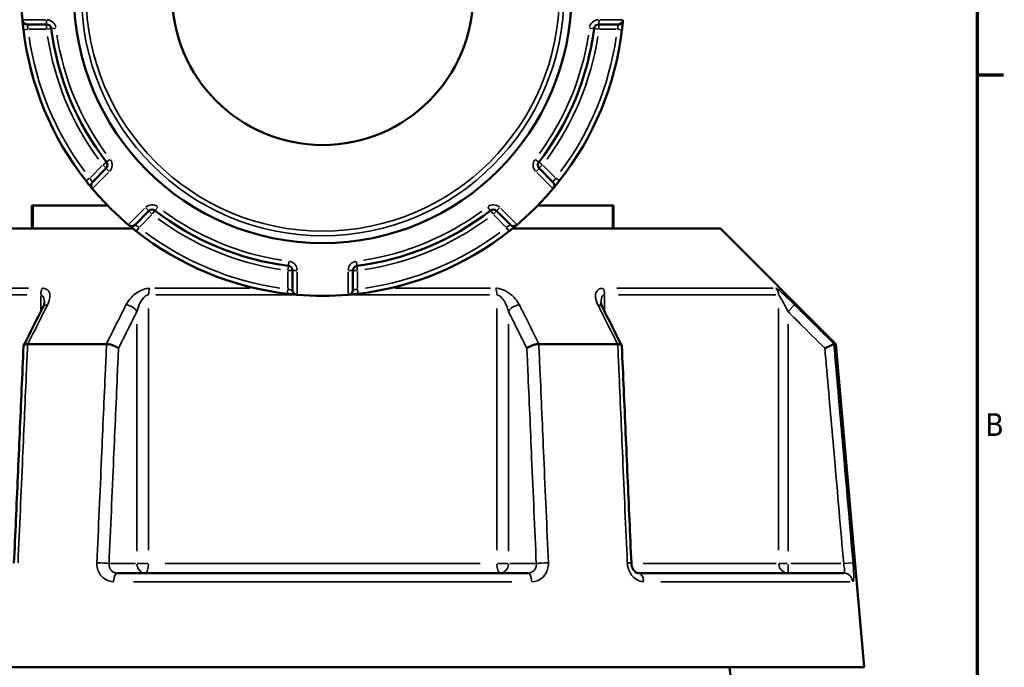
# Model space of a CAD drawing. Header units: millimetres. Extents: x 0 to 1062, y -443 to 985.
# Tile 15 of 21: x 719 to 824, y 457 to 526. Entities that reach past the tile are written whole.
import ezdxf

# ---------------------------------------------------------------- set-up
doc = ezdxf.new("R2010")
doc.units = ezdxf.units.MM
for name, color, linetype, lineweight in [('Border (ANSI)', 7, 'Continuous', 70), ('Visible (ANSI)', 7, 'Continuous', 50), ('Visible Narrow (ANSI)', 7, 'Continuous', 35)]:
    doc.layers.add(name, color=color, linetype=linetype, lineweight=lineweight)
doc.styles.add('Note Text (ANSI)', font='tahoma.ttf')

# ---------------------------------------------------------------- blocks, each defined once
blk = doc.blocks.new('Borders Default Border')
at = {"layer": 'Border (ANSI)'}
blk.add_line((821, 519.75), (823.8, 519.75), dxfattribs=at)
at = {"layer": 'Border (ANSI)', "flags": 128}
blk.add_lwpolyline([(20, 20), (20, 574), (821, 574), (821, 20), (20, 20)], dxfattribs=at)
at = {"layer": 'Border (ANSI)', "color": 5, "true_color": 0x0000ff, "insert": (821.87, 481.43), "char_height": 2.4, "attachment_point": 7, "style": 'Note Text (ANSI)'}
blk.add_mtext('B', dxfattribs=at)

msp = doc.modelspace()

# ---------------------------------------------------------------- linework, layer by layer
at = {"layer": 'Visible (ANSI)'}
for p, q in [((720.1, 525.09), (722.17, 525.09)), ((780.8, 525.09), (782.87, 525.09)), ((728.5, 509.83), (727.03, 508.36)), ((775.94, 508.36), (774.48, 509.83)), ((720.59, 505.88), (720.73, 505.88)), ((720.59, 505.88), (720.59, 503.43)), ((720.73, 505.88), (728.65, 505.88)), ((731.56, 503.84), (733.02, 505.3)), ((769.95, 505.3), (771.42, 503.84)), ((774.33, 505.88), (782.25, 505.88)), ((782.25, 505.88), (782.38, 505.88)), ((782.38, 503.43), (782.38, 505.88)), ((709.24, 503.43), (731.35, 503.43)), ((771.63, 503.43), (793.74, 503.43)), ((793.74, 503.43), (805.99, 491.18)), ((748.29, 498.98), (748.29, 496.91)), ((754.69, 496.91), (754.69, 498.98)), ((720.18, 491.18), (728.51, 491.18)), ((774.46, 491.18), (782.8, 491.18)), ((805.78, 491.18), (805.99, 491.18)), ((805.99, 491.18), (808.99, 456.88)), ((729.69, 466.88), (773.29, 466.88)), ((784.98, 466.88), (806.79, 466.88)), ((693.99, 456.88), (808.99, 456.88)), ((822.52, 220.37), (794.69, 456.88))]:
    msp.add_line(p, q, dxfattribs=at)
for radius in [26.41, 16]:
    msp.add_circle((751.49, 528.29), radius, dxfattribs=at)
for centre, radius, start, end in [((751.49, 528.29), 32, 175.1599, 184.8401), ((720.1, 525.59), 0.5, 184.9171, 270), ((722.17, 524.59), 0.5, 7.1938, 90), ((780.8, 524.59), 0.5, 90, 172.8062), ((782.87, 525.59), 0.5, 270, 355.0829), ((751.49, 528.29), 32, 186.7456, 218.2544), ((751.49, 528.29), 29.05, 187.1938, 217.8062), ((751.49, 528.29), 29.05, 322.1938, 352.8062), ((751.49, 528.29), 32, 321.7456, 353.2544), ((728.14, 510.18), 0.5, 315, 37.8062), ((774.83, 510.18), 0.5, 142.1938, 225), ((727.39, 508.01), 0.5, 135, 220.0829), ((775.59, 508.01), 0.5, 319.9171, 45), ((751.49, 528.29), 32, 220.1599, 229.8401), ((751.49, 528.29), 32, 310.1599, 319.8401), ((733.38, 504.95), 0.5, 52.1938, 135), ((751.49, 528.29), 29.05, 232.1938, 262.8062), ((751.49, 528.29), 29.05, 277.1938, 307.8062), ((769.6, 504.95), 0.5, 45, 127.8062), ((731.21, 504.19), 0.5, 229.9171, 315), ((751.49, 528.29), 32, 231.7456, 263.2544), ((751.49, 528.29), 32, 276.7456, 308.2544), ((771.77, 504.19), 0.5, 225, 310.0829), ((747.79, 498.98), 0.5, 0, 82.8062), ((755.19, 498.98), 0.5, 97.1938, 180), ((748.79, 496.91), 0.5, 180, 265.0829), ((754.19, 496.91), 0.5, 274.9171, 0), ((751.49, 528.29), 32, 265.1599, 274.8401)]:
    msp.add_arc(centre, radius, start, end, dxfattribs=at)
for centre, major_axis, ratio, start_param, end_param in [((7116.83, -11954.08), (188.42, -17566.47), 0.507947, 3.919319, 3.919646), ((-5515.44, -11760.5), (186.5, 17293.28), 0.50799, 5.505159, 5.505492)]:
    msp.add_ellipse(centre, major_axis=major_axis, ratio=ratio, start_param=start_param, end_param=end_param, dxfattribs=at)
for points in [[(719.6, 525.59), (719.6, 525.58), (719.61, 525.56), (719.61, 525.55)], [(783.37, 525.55), (783.37, 525.56), (783.37, 525.58), (783.37, 525.59)], [(727.01, 507.69), (727.01, 507.68), (727.02, 507.66), (727.03, 507.65)], [(775.94, 507.65), (775.95, 507.66), (775.96, 507.68), (775.97, 507.69)], [(730.85, 503.83), (730.86, 503.83), (730.87, 503.82), (730.88, 503.81)], [(772.09, 503.81), (772.1, 503.82), (772.12, 503.83), (772.13, 503.83)], [(748.75, 496.41), (748.76, 496.41), (748.77, 496.41), (748.79, 496.4)], [(754.19, 496.4), (754.2, 496.41), (754.22, 496.41), (754.23, 496.41)], [(720.16, 491.18), (720.16, 491.18), (720.17, 491.18), (720.18, 491.18)], [(728.51, 491.18), (728.52, 491.18), (728.53, 491.18), (728.54, 491.18)], [(774.44, 491.18), (774.45, 491.18), (774.46, 491.18), (774.46, 491.18)], [(782.8, 491.18), (782.81, 491.18), (782.81, 491.18), (782.82, 491.18)], [(805.77, 491.18), (805.77, 491.18), (805.77, 491.18), (805.78, 491.18)]]:
    msp.add_open_spline(points, degree=3, dxfattribs=at)
for points, knots in [([(719.61, 525.55), (719.61, 525.55), (719.61, 525.47), (719.64, 525.21), (719.65, 525.05), (719.68, 524.77), (719.7, 524.65), (719.71, 524.53)], [-0.157506, -0.157506, -0.157506, -0.157506, -0.090255, -0.090255, -0.0347135, -0.0347135, 0, 0, 0, 0]), ([(783.27, 524.53), (783.27, 524.57), (783.28, 524.62), (783.3, 524.84), (783.32, 525.01), (783.35, 525.26), (783.35, 525.35), (783.36, 525.47), (783.37, 525.51), (783.37, 525.54), (783.37, 525.55), (783.37, 525.55)], [-0.1575054, -0.1575054, -0.1575054, -0.1575054, -0.1448986, -0.1448986, -0.0918371, -0.0918371, -0.0510206, -0.0510206, -0.0196233, -0.0196233, 0, 0, 0, 0]), ([(726.36, 508.48), (726.38, 508.45), (726.41, 508.42), (726.54, 508.25), (726.65, 508.11), (726.82, 507.91), (726.88, 507.84), (726.95, 507.75), (726.98, 507.72), (727, 507.69), (727.01, 507.69), (727.01, 507.69)], [-0.1575053, -0.1575053, -0.1575053, -0.1575053, -0.1461087, -0.1461087, -0.0926041, -0.0926041, -0.0514467, -0.0514467, -0.0197872, -0.0197872, 0, 0, 0, 0]), ([(775.97, 507.69), (775.97, 507.69), (775.98, 507.69), (776, 507.72), (776.07, 507.8), (776.24, 508), (776.33, 508.12), (776.49, 508.32), (776.55, 508.4), (776.62, 508.48)], [-0.1575067, -0.1575067, -0.1575067, -0.1575067, -0.1422905, -0.1422905, -0.0790503, -0.0790503, -0.030404, -0.030404, 0, 0, 0, 0]), ([(730.88, 503.81), (730.88, 503.81), (730.89, 503.8), (730.92, 503.78), (731, 503.71), (731.2, 503.54), (731.32, 503.45), (731.51, 503.29), (731.6, 503.23), (731.68, 503.16)], [-0.1575067, -0.1575067, -0.1575067, -0.1575067, -0.1422905, -0.1422905, -0.0790503, -0.0790503, -0.030404, -0.030404, 0, 0, 0, 0]), ([(771.3, 503.16), (771.33, 503.19), (771.36, 503.21), (771.53, 503.35), (771.67, 503.46), (771.87, 503.62), (771.94, 503.68), (772.03, 503.76), (772.06, 503.78), (772.09, 503.8), (772.09, 503.81), (772.09, 503.81)], [-0.1575053, -0.1575053, -0.1575053, -0.1575053, -0.1461087, -0.1461087, -0.0926041, -0.0926041, -0.0514467, -0.0514467, -0.0197872, -0.0197872, 0, 0, 0, 0]), ([(747.73, 496.51), (747.77, 496.51), (747.82, 496.5), (748.03, 496.48), (748.21, 496.46), (748.46, 496.43), (748.55, 496.43), (748.67, 496.42), (748.71, 496.41), (748.74, 496.41), (748.75, 496.41), (748.75, 496.41)], [-0.1575054, -0.1575054, -0.1575054, -0.1575054, -0.1448986, -0.1448986, -0.0918371, -0.0918371, -0.0510206, -0.0510206, -0.0196233, -0.0196233, 0, 0, 0, 0]), ([(754.23, 496.41), (754.23, 496.41), (754.31, 496.42), (754.57, 496.44), (754.73, 496.45), (755.01, 496.49), (755.13, 496.5), (755.25, 496.51)], [-0.157506, -0.157506, -0.157506, -0.157506, -0.090255, -0.090255, -0.0347135, -0.0347135, 0, 0, 0, 0]), ([(721.94, 495.59), (721.94, 495.57), (721.93, 495.55), (721.93, 495.5), (721.92, 495.47), (721.91, 495.4), (721.9, 495.37), (721.87, 495.29), (721.86, 495.25), (721.82, 495.16), (721.8, 495.11), (721.77, 495.07)], [0.2030812, 0.2030812, 0.2030812, 0.2030812, 0.2316211, 0.2316211, 0.2601609, 0.2601609, 0.2887007, 0.2887007, 0.3172406, 0.3172406, 0.3457804, 0.3457804, 0.3457804, 0.3457804]), ([(781.2, 495.07), (781.18, 495.11), (781.16, 495.16), (781.12, 495.25), (781.11, 495.29), (781.08, 495.37), (781.07, 495.4), (781.06, 495.47), (781.05, 495.5), (781.04, 495.55), (781.04, 495.57), (781.04, 495.59)], [0, 0, 0, 0, 0.02854, 0.02854, 0.05708, 0.05708, 0.0856201, 0.0856201, 0.1141601, 0.1141601, 0.1427001, 0.1427001, 0.1427001, 0.1427001]), ([(719.72, 490.95), (719.66, 489.42), (719.59, 487.88), (719.45, 484.81), (719.39, 483.27), (719.25, 480.2), (719.18, 478.67), (719.05, 475.6), (718.98, 474.06), (718.85, 470.99), (718.78, 469.46), (718.71, 467.92)], [0.683065, 0.683065, 0.683065, 0.683065, 1.145489, 1.145489, 1.607913, 1.607913, 2.070336, 2.070336, 2.53276, 2.53276, 2.995184, 2.995184, 2.995184, 2.995184]), ([(720.16, 491.18), (720.06, 491.17), (719.97, 491.16), (719.83, 491.11), (719.78, 491.07), (719.73, 491.01), (719.72, 490.98), (719.72, 490.95)], [-0.15343862, -0.15343862, -0.15343862, -0.15343862, -0.11639196, -0.11639196, -0.07779453, -0.07779453, -0.05525618, -0.05525618, -0.05525618, -0.05525618]), ([(729.81, 490.73), (729.81, 490.73), (729.81, 490.73), (729.75, 490.78), (729.67, 490.84), (729.48, 490.94), (729.37, 490.99), (729.14, 491.07), (729.01, 491.11), (728.77, 491.16), (728.65, 491.17), (728.54, 491.18)], [-0.1535572, -0.1535572, -0.1535572, -0.1535572, -0.1530821, -0.1530821, -0.1140212, -0.1140212, -0.0754683, -0.0754683, -0.0369606, -0.0369606, 0, 0, 0, 0]), ([(774.44, 491.18), (774.33, 491.17), (774.21, 491.16), (773.96, 491.11), (773.84, 491.07), (773.61, 490.99), (773.5, 490.94), (773.31, 490.84), (773.23, 490.78), (773.17, 490.73), (773.17, 490.73), (773.17, 490.73)], [-0.1534386, -0.1534386, -0.1534386, -0.1534386, -0.116392, -0.116392, -0.0777945, -0.0777945, -0.0391518, -0.0391518, 0, 0, 0.0004762, 0.0004762, 0.0004762, 0.0004762]), ([(783.26, 490.95), (783.25, 490.98), (783.25, 491.01), (783.2, 491.07), (783.15, 491.11), (783.01, 491.16), (782.92, 491.17), (782.82, 491.18)], [-0.09795428, -0.09795428, -0.09795428, -0.09795428, -0.07546837, -0.07546837, -0.03696059, -0.03696059, 0, 0, 0, 0]), ([(784.27, 467.92), (784.2, 469.46), (784.13, 470.99), (784, 474.06), (783.93, 475.6), (783.79, 478.67), (783.73, 480.2), (783.59, 483.27), (783.53, 484.81), (783.39, 487.88), (783.32, 489.42), (783.26, 490.95)], [1.204617, 1.204617, 1.204617, 1.204617, 1.667041, 1.667041, 2.129464, 2.129464, 2.591888, 2.591888, 3.054311, 3.054311, 3.516735, 3.516735, 3.516735, 3.516735]), ([(804.81, 490.73), (804.81, 490.73), (804.82, 490.73), (804.94, 490.78), (805.05, 490.84), (805.27, 490.94), (805.37, 490.99), (805.55, 491.07), (805.63, 491.11), (805.73, 491.16), (805.76, 491.17), (805.77, 491.18)], [-0.0004764, -0.0004764, -0.0004764, -0.0004764, 0, 0, 0.0391517, 0.0391517, 0.0777947, 0.0777947, 0.1163919, 0.1163919, 0.1534385, 0.1534385, 0.1534385, 0.1534385]), ([(784.98, 466.88), (784.95, 466.88), (784.9, 466.88), (784.79, 466.93), (784.73, 466.96), (784.61, 467.06), (784.56, 467.12), (784.46, 467.27), (784.41, 467.35), (784.34, 467.52), (784.31, 467.61), (784.28, 467.78), (784.27, 467.85), (784.27, 467.92)], [0, 0, 0, 0, 0.0629589, 0.0629589, 0.1259178, 0.1259178, 0.1790506, 0.1790506, 0.2292759, 0.2292759, 0.2791859, 0.2791859, 0.3147945, 0.3147945, 0.3147945, 0.3147945])]:
    msp.add_open_spline(points, degree=3, knots=knots, dxfattribs=at)
at = {"layer": 'Visible Narrow (ANSI)'}
for p, q in [((722.05, 525.59), (719.73, 525.59)), ((722.17, 525.55), (722.17, 525.09)), ((722.17, 525.09), (722.17, 524.63)), ((780.8, 525.09), (780.8, 525.55)), ((780.8, 524.63), (780.8, 525.09)), ((783.25, 525.59), (780.93, 525.59)), ((719.71, 524.53), (720.17, 524.59)), ((720.31, 524.59), (722.08, 524.59)), ((722.21, 524.6), (722.67, 524.65)), ((722.67, 524.65), (723.13, 524.71)), ((779.85, 524.71), (780.31, 524.65)), ((780.31, 524.65), (780.76, 524.6)), ((780.9, 524.59), (782.67, 524.59)), ((782.81, 524.59), (783.27, 524.53)), ((728.54, 510.48), (728.18, 510.2)), ((728.9, 510.77), (728.54, 510.49)), ((774.44, 510.49), (774.07, 510.77)), ((774.8, 510.2), (774.44, 510.48)), ((728.07, 510.11), (726.82, 508.86)), ((727.12, 507.74), (728.76, 509.38)), ((728.17, 510.15), (728.5, 509.83)), ((728.5, 509.82), (728.82, 509.5)), ((774.15, 509.5), (774.48, 509.82)), ((774.22, 509.38), (775.85, 507.74)), ((774.48, 509.83), (774.81, 510.15)), ((776.16, 508.86), (774.9, 510.11)), ((726.72, 508.76), (726.36, 508.48)), ((776.62, 508.48), (776.26, 508.76)), ((720.73, 503.55), (720.73, 505.75)), ((732.58, 505.56), (730.94, 503.93)), ((732.7, 505.63), (733.02, 505.3)), ((733.02, 505.3), (733.35, 504.97)), ((733.4, 504.98), (733.68, 505.34)), ((733.68, 505.34), (733.97, 505.71)), ((769.01, 505.71), (769.29, 505.34)), ((769.3, 505.34), (769.58, 504.98)), ((769.63, 504.97), (769.95, 505.3)), ((769.96, 505.3), (770.28, 505.63)), ((772.04, 503.93), (770.4, 505.56)), ((782.25, 505.75), (782.25, 503.55)), ((732.06, 503.62), (733.31, 504.88)), ((769.67, 504.88), (770.92, 503.62)), ((731.68, 503.16), (731.96, 503.52)), ((771.02, 503.52), (771.3, 503.16)), ((747.91, 499.93), (747.85, 499.47)), ((755.13, 499.47), (755.07, 499.93)), ((747.85, 499.47), (747.79, 499.02)), ((747.79, 498.88), (747.79, 497.11)), ((747.83, 498.98), (748.29, 498.98)), ((748.29, 498.98), (748.75, 498.98)), ((748.79, 496.53), (748.79, 498.85)), ((754.19, 498.85), (754.19, 496.53)), ((754.23, 498.98), (754.69, 498.98)), ((754.69, 498.98), (755.15, 498.98)), ((755.18, 499.02), (755.13, 499.47)), ((755.19, 497.11), (755.19, 498.88)), ((703.65, 497.09), (720.26, 497.09)), ((733.66, 497.09), (743.79, 497.09)), ((747.78, 496.97), (747.73, 496.51)), ((755.25, 496.51), (755.19, 496.97)), ((759.19, 497.09), (769.32, 497.09)), ((782.72, 497.09), (799.33, 497.09)), ((720.07, 496.39), (703.36, 496.39)), ((721.55, 496.3), (721.55, 494.7)), ((748.2, 496.39), (733.77, 496.39)), ((769.21, 496.39), (754.78, 496.39)), ((781.43, 494.7), (781.43, 496.3)), ((799.62, 496.39), (782.91, 496.39)), ((733, 469.3), (733, 494.96)), ((769.97, 494.96), (769.97, 469.3)), ((799.91, 494.96), (799.91, 469.3)), ((800.96, 494.67), (801.6, 495.32)), ((731.76, 493.28), (731.76, 469.21)), ((771.22, 469.21), (771.22, 493.28)), ((800.91, 469.21), (800.91, 493.28)), ((731.61, 467.88), (728.95, 467.88)), ((732.94, 467.88), (731.8, 467.88)), ((734.77, 467.88), (768.2, 467.88)), ((771.18, 467.88), (770.04, 467.88)), ((774.03, 467.88), (771.37, 467.88)), ((785.52, 467.88), (799.65, 467.88)), ((800.83, 467.88), (799.93, 467.88)), ((800.91, 466.88), (800.91, 467.8)), ((806.52, 467.88), (801.2, 467.88)), ((807.8, 467.96), (806.89, 467.88)), ((771.57, 465.96), (731.41, 465.96)), ((807.45, 465.96), (787.38, 465.96))]:
    msp.add_line(p, q, dxfattribs=at)
for radius in [25.62, 25.13]:
    msp.add_circle((751.49, 528.29), radius, dxfattribs=at)
for centre, radius, start, end in [((722.17, 524.59), 1, 11.3341, 85.8597), ((780.8, 524.59), 1, 94.1403, 168.6659), ((751.49, 528.29), 28.55, 188.7244, 216.2756), ((751.49, 528.29), 28.55, 323.7244, 351.2756), ((751.49, 528.29), 31.5, 188.321, 216.679), ((751.49, 528.29), 29.55, 188.7244, 216.2756), ((751.49, 528.29), 29.55, 323.7244, 351.2756), ((751.49, 528.29), 31.5, 323.321, 351.679), ((728.14, 510.18), 1, 319.1403, 33.6659), ((774.83, 510.18), 1, 146.3341, 220.8597), ((733.38, 504.95), 1, 56.3341, 130.8597), ((751.49, 528.29), 28.55, 233.7244, 261.2756), ((751.49, 528.29), 28.55, 278.7244, 306.2756), ((769.6, 504.95), 1, 49.1403, 123.6659), ((751.49, 528.29), 29.55, 233.7244, 261.2756), ((751.49, 528.29), 29.55, 278.7244, 306.2756), ((751.49, 528.29), 31.5, 233.321, 261.679), ((751.49, 528.29), 31.5, 278.321, 306.679), ((747.79, 498.98), 1, 4.1403, 78.6659), ((755.19, 498.98), 1, 101.3341, 175.8597)]:
    msp.add_arc(centre, radius, start, end, dxfattribs=at)
for centre, major_axis, ratio, start_param, end_param in [((722.16, 496.39), (0, 1), 0.612606, 0.824668, 1.531526), ((733.38, 496.39), (0, -1), 0.378193, 3.966261, 4.673119), ((769.6, 496.39), (0, 1), 0.378193, 4.751659, 5.458517), ((780.82, 496.39), (0, -1), 0.612606, 1.610066, 2.316925), ((798.92, 496.39), (0, 1), 0.990799, 4.751659, 5.458517), ((722.67, 494.62), (-0.894, 0.449), 0.613779, 5.506808, 6.242323), ((730.89, 494.62), (-0.894, 0.449), 0.613779, 3.902595, 5.255374), ((772.08, 494.62), (-0.894, -0.449), 0.613779, 4.169404, 5.522182), ((780.31, 494.62), (0.894, 0.449), 0.613779, 0.040862, 0.776377), ((727.94, 467.88), (0.999, -0.044), 0.075755, 0.599538, 1.936474), ((732.63, 467.88), (0, -1), 0.866025, 4.790929, 6.204645), ((732.63, 467.88), (0, -1), 0.378193, 0.07854, 1.492257), ((770.35, 467.88), (0, -1), 0.378193, 4.790929, 6.204645), ((770.35, 467.88), (0, -1), 0.866025, 0.07854, 1.492257), ((775.04, 467.88), (0.999, 0.044), 0.075755, 1.205119, 2.542055), ((783.27, 467.88), (0.999, 0.044), 0.075755, 0.048011, 0.91221), ((800.91, 467.88), (0, -1), 0.990799, 4.790929, 6.204645), ((729.69, 465.88), (0, 1), 0.391383, 0.074176, 1.409353), ((773.29, 465.88), (0, 1), 0.391383, 4.873832, 6.209009), ((784.98, 465.88), (0, 1), 0.601249, 4.873832, 6.209009), ((806.79, 465.88), (0, 1), 0.992632, 4.873832, 6.209009)]:
    msp.add_ellipse(centre, major_axis=major_axis, ratio=ratio, start_param=start_param, end_param=end_param, dxfattribs=at)
for points, knots in [([(720.21, 524.59), (720.19, 524.65), (720.18, 524.71), (720.15, 524.85), (720.14, 524.92), (720.11, 525.05), (720.1, 525.09), (720.1, 525.09)], [0, 0, 0, 0, 0.0347135, 0.0347135, 0.090255, 0.090255, 0.157506, 0.157506, 0.157506, 0.157506]), ([(782.87, 525.09), (782.87, 525.09), (782.87, 525.09), (782.87, 525.07), (782.87, 525.05), (782.86, 524.99), (782.85, 524.95), (782.82, 524.82), (782.81, 524.74), (782.78, 524.63), (782.78, 524.61), (782.77, 524.59)], [0, 0, 0, 0, 0.0196233, 0.0196233, 0.0510206, 0.0510206, 0.0918371, 0.0918371, 0.1448986, 0.1448986, 0.1575054, 0.1575054, 0.1575054, 0.1575054]), ([(727.03, 508.36), (727.03, 508.36), (727.03, 508.36), (727.02, 508.38), (727.01, 508.39), (726.98, 508.44), (726.95, 508.48), (726.88, 508.59), (726.83, 508.66), (726.77, 508.75), (726.76, 508.77), (726.75, 508.79)], [0, 0, 0, 0, 0.0197872, 0.0197872, 0.0514467, 0.0514467, 0.0926041, 0.0926041, 0.1461087, 0.1461087, 0.1575053, 0.1575053, 0.1575053, 0.1575053]), ([(776.23, 508.79), (776.2, 508.74), (776.17, 508.7), (776.1, 508.59), (776.06, 508.53), (775.99, 508.42), (775.96, 508.38), (775.94, 508.36), (775.94, 508.36), (775.94, 508.36)], [0, 0, 0, 0, 0.030404, 0.030404, 0.0790503, 0.0790503, 0.1422905, 0.1422905, 0.1575067, 0.1575067, 0.1575067, 0.1575067]), ([(731.99, 503.55), (731.94, 503.58), (731.9, 503.61), (731.79, 503.68), (731.73, 503.72), (731.62, 503.79), (731.58, 503.82), (731.56, 503.84), (731.56, 503.84), (731.56, 503.84)], [0, 0, 0, 0, 0.030404, 0.030404, 0.0790503, 0.0790503, 0.1422905, 0.1422905, 0.1575067, 0.1575067, 0.1575067, 0.1575067]), ([(771.42, 503.84), (771.42, 503.84), (771.42, 503.83), (771.4, 503.82), (771.39, 503.81), (771.34, 503.78), (771.3, 503.75), (771.19, 503.68), (771.12, 503.63), (771.03, 503.58), (771.01, 503.57), (770.99, 503.55)], [0, 0, 0, 0, 0.0197872, 0.0197872, 0.0514467, 0.0514467, 0.0926041, 0.0926041, 0.1461087, 0.1461087, 0.1575053, 0.1575053, 0.1575053, 0.1575053]), ([(722.26, 495.32), (722.37, 495.55), (722.45, 495.77), (722.52, 496.15), (722.53, 496.32), (722.49, 496.57), (722.46, 496.66), (722.36, 496.84), (722.28, 496.92), (722.11, 497.02), (722.02, 497.06), (721.86, 497.09), (721.8, 497.09), (721.73, 497.09)], [-0.3457804, -0.3457804, -0.3457804, -0.3457804, -0.2511864, -0.2511864, -0.1744223, -0.1744223, -0.1231841, -0.1231841, -0.0675003, -0.0675003, -0.0259617, -0.0259617, 0, 0, 0, 0]), ([(733.12, 497.09), (732.91, 497.09), (732.68, 497.05), (731.95, 496.81), (731.51, 496.48), (730.93, 495.87), (730.74, 495.6), (730.6, 495.32)], [-0.3457814, -0.3457814, -0.3457814, -0.3457814, -0.2788011, -0.2788011, -0.1175042, -0.1175042, 0, 0, 0, 0]), ([(748.29, 496.91), (748.29, 496.91), (748.29, 496.91), (748.27, 496.91), (748.25, 496.91), (748.19, 496.92), (748.15, 496.93), (748.02, 496.96), (747.94, 496.97), (747.83, 497), (747.81, 497), (747.79, 497.01)], [0, 0, 0, 0, 0.0196233, 0.0196233, 0.0510206, 0.0510206, 0.0918371, 0.0918371, 0.1448986, 0.1448986, 0.1575054, 0.1575054, 0.1575054, 0.1575054]), ([(755.19, 497.01), (755.13, 497), (755.07, 496.98), (754.93, 496.95), (754.86, 496.94), (754.73, 496.91), (754.69, 496.91), (754.69, 496.91)], [0, 0, 0, 0, 0.0347135, 0.0347135, 0.090255, 0.090255, 0.157506, 0.157506, 0.157506, 0.157506]), ([(772.38, 495.32), (772.26, 495.55), (772.12, 495.77), (771.79, 496.15), (771.63, 496.32), (771.31, 496.57), (771.17, 496.66), (770.86, 496.84), (770.69, 496.92), (770.38, 497.02), (770.25, 497.06), (770.03, 497.09), (769.94, 497.09), (769.86, 497.09)], [-0.3457804, -0.3457804, -0.3457804, -0.3457804, -0.2510764, -0.2510764, -0.1743674, -0.1743674, -0.1232122, -0.1232122, -0.0675003, -0.0675003, -0.0259617, -0.0259617, 0, 0, 0, 0]), ([(781.25, 497.09), (781.07, 497.09), (780.92, 497.05), (780.51, 496.82), (780.43, 496.48), (780.49, 495.87), (780.58, 495.6), (780.72, 495.32)], [-0.3457814, -0.3457814, -0.3457814, -0.3457814, -0.2800113, -0.2800113, -0.1175042, -0.1175042, 0, 0, 0, 0]), ([(801.61, 495.32), (801.38, 495.55), (801.15, 495.78), (800.74, 496.17), (800.57, 496.33), (800.3, 496.57), (800.2, 496.67), (800, 496.84), (799.9, 496.92), (799.76, 497.02), (799.71, 497.06), (799.65, 497.09), (799.64, 497.09), (799.62, 497.09)], [-0.3457796, -0.3457796, -0.3457796, -0.3457796, -0.2481344, -0.2481344, -0.172757, -0.172757, -0.1233202, -0.1233202, -0.0675003, -0.0675003, -0.0259617, -0.0259617, 0, 0, 0, 0]), ([(721.55, 496.39), (721.58, 496.39), (721.61, 496.38), (721.69, 496.35), (721.74, 496.32), (721.82, 496.21), (721.86, 496.13), (721.91, 495.96), (721.92, 495.86), (721.93, 495.7), (721.94, 495.65), (721.94, 495.59)], [0, 0, 0, 0, 0.0259617, 0.0259617, 0.0675003, 0.0675003, 0.1231841, 0.1231841, 0.1744223, 0.1744223, 0.2030812, 0.2030812, 0.2030812, 0.2030812]), ([(731.76, 494.62), (731.83, 494.89), (731.92, 495.17), (732.21, 495.78), (732.43, 496.1), (732.79, 496.35), (732.9, 496.39), (733, 496.39)], [0, 0, 0, 0, 0.1175042, 0.1175042, 0.2788011, 0.2788011, 0.3457814, 0.3457814, 0.3457814, 0.3457814]), ([(769.97, 496.39), (770.01, 496.39), (770.05, 496.38), (770.16, 496.35), (770.23, 496.32), (770.38, 496.21), (770.47, 496.13), (770.62, 495.96), (770.69, 495.86), (770.84, 495.61), (770.93, 495.44), (771.09, 495.06), (771.16, 494.84), (771.22, 494.62)], [0, 0, 0, 0, 0.0259617, 0.0259617, 0.0675003, 0.0675003, 0.1232122, 0.1232122, 0.1743674, 0.1743674, 0.2510764, 0.2510764, 0.3457804, 0.3457804, 0.3457804, 0.3457804]), ([(781.04, 495.59), (781.04, 495.88), (781.09, 496.13), (781.27, 496.35), (781.34, 496.39), (781.43, 496.39)], [0.1427001, 0.1427001, 0.1427001, 0.1427001, 0.2800113, 0.2800113, 0.3457814, 0.3457814, 0.3457814, 0.3457814]), ([(799.91, 496.39), (799.92, 496.39), (799.93, 496.38), (799.96, 496.35), (799.98, 496.32), (800.05, 496.21), (800.1, 496.13), (800.2, 495.96), (800.25, 495.87), (800.39, 495.62), (800.47, 495.46), (800.67, 495.07), (800.79, 494.85), (800.91, 494.62)], [0, 0, 0, 0, 0.0259617, 0.0259617, 0.0675003, 0.0675003, 0.1233202, 0.1233202, 0.172757, 0.172757, 0.2481344, 0.2481344, 0.3457796, 0.3457796, 0.3457796, 0.3457796]), ([(720.18, 491.18), (720.66, 492.14), (721.15, 493.11), (721.63, 494.07), (721.84, 494.49), (722.05, 494.91), (722.26, 495.32)], [-1.9790786, -1.9790786, -1.9790786, -1.9790786, -1.5683671, -1.5683671, -1.5683671, -1.3911941, -1.3911941, -1.3911941, -1.3911941]), ([(730.6, 495.32), (730.39, 494.91), (730.18, 494.49), (729.97, 494.07), (729.49, 493.11), (729, 492.14), (728.51, 491.18)], [-3.3801923, -3.3801923, -3.3801923, -3.3801923, -3.2030468, -3.2030468, -3.2030468, -2.7923078, -2.7923078, -2.7923078, -2.7923078]), ([(729.81, 490.73), (730.25, 491.61), (730.69, 492.49), (731.13, 493.37), (731.34, 493.78), (731.55, 494.2), (731.76, 494.62)], [2.8287766, 2.8287766, 2.8287766, 2.8287766, 3.2030468, 3.2030468, 3.2030468, 3.3801923, 3.3801923, 3.3801923, 3.3801923]), ([(771.22, 494.62), (771.43, 494.2), (771.64, 493.78), (771.85, 493.37), (772.29, 492.49), (772.73, 491.61), (773.17, 490.73)], [1.3911941, 1.3911941, 1.3911941, 1.3911941, 1.5683396, 1.5683396, 1.5683396, 1.9426098, 1.9426098, 1.9426098, 1.9426098]), ([(774.46, 491.18), (773.98, 492.14), (773.49, 493.11), (773.01, 494.07), (772.8, 494.49), (772.59, 494.91), (772.38, 495.32)], [-1.9790786, -1.9790786, -1.9790786, -1.9790786, -1.5683396, -1.5683396, -1.5683396, -1.3911941, -1.3911941, -1.3911941, -1.3911941]), ([(780.72, 495.32), (780.93, 494.91), (781.14, 494.49), (781.35, 494.07), (781.83, 493.11), (782.32, 492.14), (782.8, 491.18)], [-3.727526, -3.727526, -3.727526, -3.727526, -3.5504246, -3.5504246, -3.5504246, -3.1396414, -3.1396414, -3.1396414, -3.1396414]), ([(800.91, 494.62), (801.32, 494.2), (801.74, 493.78), (802.16, 493.37), (803.04, 492.49), (803.93, 491.61), (804.81, 490.73)], [1.3911941, 1.3911941, 1.3911941, 1.3911941, 1.5682657, 1.5682657, 1.5682657, 1.9426098, 1.9426098, 1.9426098, 1.9426098]), ([(805.78, 491.18), (804.81, 492.14), (803.83, 493.11), (802.86, 494.07), (802.45, 494.49), (802.03, 494.91), (801.61, 495.32)], [-1.9790786, -1.9790786, -1.9790786, -1.9790786, -1.5682657, -1.5682657, -1.5682657, -1.3911941, -1.3911941, -1.3911941, -1.3911941]), ([(719.14, 467.96), (719.3, 471.69), (719.47, 475.42), (719.63, 479.14), (719.77, 482.25), (719.9, 485.36), (720.08, 489.37), (720.12, 490.27), (720.16, 491.18)], [-2.995184, -2.995184, -2.995184, -2.995184, -1.872835, -1.872835, -1.872835, -0.936417, -0.936417, -0.665017, -0.665017, -0.665017, -0.665017]), ([(728.54, 491.18), (728.5, 490.27), (728.46, 489.37), (728.28, 485.36), (728.14, 482.25), (728.01, 479.14), (727.84, 475.42), (727.68, 471.69), (727.52, 467.96)], [-3.534784, -3.534784, -3.534784, -3.534784, -3.263383, -3.263383, -2.326966, -2.326966, -2.326966, -1.204617, -1.204617, -1.204617, -1.204617]), ([(728.8, 467.88), (728.97, 471.6), (729.13, 475.33), (729.29, 479.06), (729.43, 482.17), (729.57, 485.28), (729.74, 489.17), (729.77, 489.95), (729.81, 490.73)], [1.204617, 1.204617, 1.204617, 1.204617, 2.326966, 2.326966, 2.326966, 3.263383, 3.263383, 3.498438, 3.498438, 3.498438, 3.498438]), ([(773.17, 490.73), (773.21, 489.95), (773.24, 489.17), (773.41, 485.28), (773.55, 482.17), (773.68, 479.06), (773.85, 475.33), (774.01, 471.6), (774.17, 467.88)], [0.701363, 0.701363, 0.701363, 0.701363, 0.936417, 0.936417, 1.872835, 1.872835, 1.872835, 2.995184, 2.995184, 2.995184, 2.995184]), ([(775.46, 467.96), (775.3, 471.69), (775.13, 475.42), (774.97, 479.14), (774.83, 482.25), (774.7, 485.36), (774.52, 489.37), (774.48, 490.27), (774.44, 491.18)], [-2.995184, -2.995184, -2.995184, -2.995184, -1.872835, -1.872835, -1.872835, -0.936417, -0.936417, -0.665017, -0.665017, -0.665017, -0.665017]), ([(782.82, 491.18), (782.86, 490.27), (782.9, 489.37), (783.08, 485.36), (783.21, 482.25), (783.35, 479.14), (783.51, 475.42), (783.67, 471.69), (783.84, 467.96)], [-3.534784, -3.534784, -3.534784, -3.534784, -3.263383, -3.263383, -2.326966, -2.326966, -2.326966, -1.204617, -1.204617, -1.204617, -1.204617]), ([(804.81, 490.73), (804.88, 489.95), (804.95, 489.17), (805.29, 485.28), (805.56, 482.17), (805.84, 479.06), (806.16, 475.33), (806.49, 471.6), (806.82, 467.88)], [0.701363, 0.701363, 0.701363, 0.701363, 0.936417, 0.936417, 1.872835, 1.872835, 1.872835, 2.995184, 2.995184, 2.995184, 2.995184]), ([(807.81, 467.96), (807.48, 471.69), (807.16, 475.42), (806.83, 479.14), (806.56, 482.25), (806.28, 485.36), (805.93, 489.37), (805.85, 490.27), (805.77, 491.18)], [-2.995184, -2.995184, -2.995184, -2.995184, -1.872835, -1.872835, -1.872835, -0.936417, -0.936417, -0.665017, -0.665017, -0.665017, -0.665017]), ([(727.52, 467.96), (727.51, 467.86), (727.51, 467.75), (727.57, 467.23), (727.74, 466.84), (728.2, 466.32), (728.46, 466.15), (728.92, 465.99), (729.11, 465.96), (729.3, 465.96)], [-0.3147952, -0.3147952, -0.3147952, -0.3147952, -0.2828205, -0.2828205, -0.1571225, -0.1571225, -0.0604317, -0.0604317, 0, 0, 0, 0]), ([(729.69, 466.88), (729.59, 466.88), (729.49, 466.89), (729.25, 466.97), (729.12, 467.05), (728.89, 467.32), (728.82, 467.51), (728.8, 467.77), (728.8, 467.82), (728.8, 467.88)], [0, 0, 0, 0, 0.0604317, 0.0604317, 0.1571225, 0.1571225, 0.2828205, 0.2828205, 0.3147952, 0.3147952, 0.3147952, 0.3147952]), ([(774.17, 467.88), (774.18, 467.81), (774.18, 467.74), (774.16, 467.57), (774.14, 467.47), (774.04, 467.26), (773.96, 467.16), (773.7, 466.95), (773.5, 466.88), (773.29, 466.88)], [0, 0, 0, 0, 0.0398442, 0.0398442, 0.1035949, 0.1035949, 0.1864708, 0.1864708, 0.3147925, 0.3147925, 0.3147925, 0.3147925]), ([(773.68, 465.96), (774.08, 465.96), (774.48, 466.1), (774.98, 466.52), (775.15, 466.73), (775.35, 467.16), (775.41, 467.36), (775.46, 467.7), (775.47, 467.83), (775.46, 467.96)], [-0.3147925, -0.3147925, -0.3147925, -0.3147925, -0.1864708, -0.1864708, -0.1035949, -0.1035949, -0.0398442, -0.0398442, 0, 0, 0, 0]), ([(783.84, 467.96), (783.84, 467.86), (783.85, 467.75), (783.95, 467.23), (784.13, 466.84), (784.59, 466.32), (784.83, 466.15), (785.25, 465.99), (785.42, 465.96), (785.58, 465.96)], [-0.3147945, -0.3147945, -0.3147945, -0.3147945, -0.2828205, -0.2828205, -0.1571225, -0.1571225, -0.0604317, -0.0604317, 0, 0, 0, 0]), ([(806.82, 467.88), (806.83, 467.81), (806.84, 467.74), (806.86, 467.58), (806.88, 467.48), (806.89, 467.27), (806.89, 467.16), (806.88, 466.97), (806.85, 466.9), (806.81, 466.88), (806.8, 466.88), (806.79, 466.88)], [0, 0, 0, 0, 0.0395782, 0.0395782, 0.1029033, 0.1029033, 0.185226, 0.185226, 0.2922454, 0.2922454, 0.3147926, 0.3147926, 0.3147926, 0.3147926]), ([(807.78, 465.96), (807.79, 465.96), (807.79, 465.97), (807.84, 466.02), (807.87, 466.15), (807.88, 466.53), (807.88, 466.74), (807.87, 467.16), (807.86, 467.36), (807.83, 467.7), (807.82, 467.83), (807.81, 467.96)], [-0.3147926, -0.3147926, -0.3147926, -0.3147926, -0.2922454, -0.2922454, -0.185226, -0.185226, -0.1029033, -0.1029033, -0.0395782, -0.0395782, 0, 0, 0, 0])]:
    msp.add_open_spline(points, degree=3, knots=knots, dxfattribs=at)

# ---------------------------------------------------------------- block references
msp.add_blockref('Borders Default Border', (0, 0))

doc.saveas('drawing.dxf')
